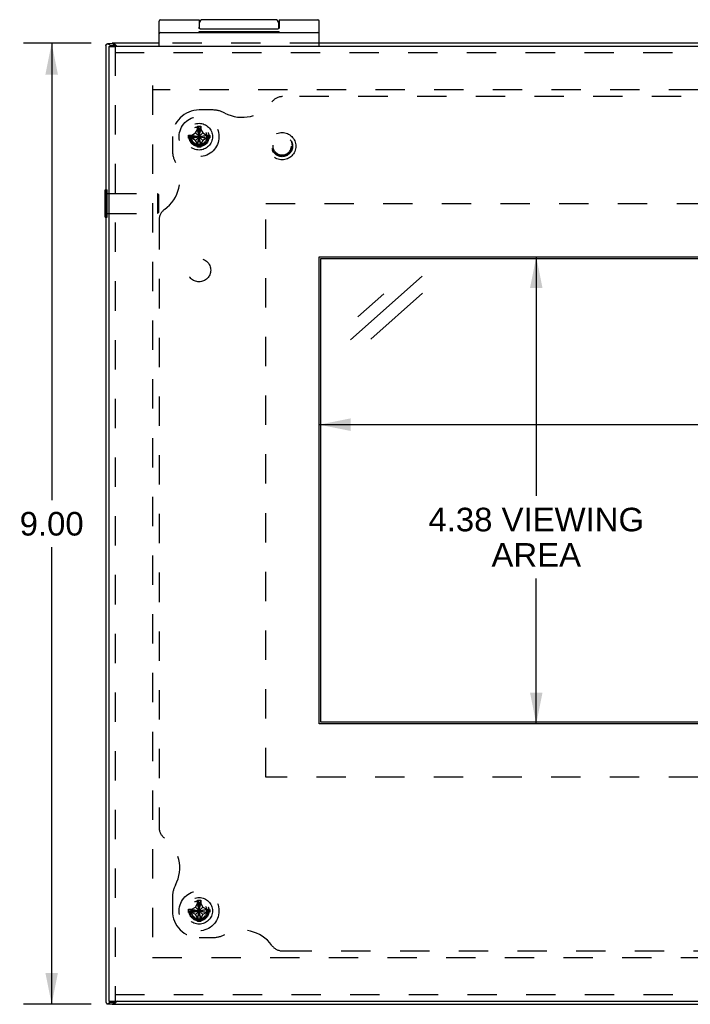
# Model space of a CAD drawing. Header units: inches. Extents: x 0 to 50, y 0 to 32.4.
# Tile 3 of 11: x 11.2 to 17.5, y 12.6 to 21.9. Entities that reach past the tile are written whole.
import ezdxf

# ---------------------------------------------------------------- set-up
doc = ezdxf.new("R2010")
doc.units = ezdxf.units.IN
doc.header["$LTSCALE"] = 2.75
doc.header["$MEASUREMENT"] = 0
doc.linetypes.add('HIDDEN', pattern=[0.2, 0.1, -0.1])
doc.layers.get('0').update_dxf_attribs({"linetype": 'CONTINUOUS'})
for name, color, linetype in [('DEFAULT_2', 8, 'HIDDEN'), ('DIMENSIONS', 7, 'CONTINUOUS'), ('DOOR_ASSEMBLY', 7, 'CONTINUOUS'), ('SUBPANEL', 7, 'CONTINUOUS')]:
    doc.layers.add(name, color=color, linetype=linetype)
doc.styles.get("Standard").update_dxf_attribs({"font": 'arial.ttf'})
doc.dimstyles.new('DIMSTYLE_1', dxfattribs={"dimtxt": 0.220588, "dimasz": 0.294118, "dimexe": 0.09, "dimexo": 0.07, "dimgap": 0.0375, "dimtad": 0, "dimtih": 1, "dimtoh": 1, "dimzin": 4, "dimdsep": 46, "dimtxsty": 'Standard', "dimblk": '_FILLED', "dimblk1": '_FILLED', "dimblk2": '_FILLED', "dimcen": 0.09, "dimazin": 1, "dimtfac": 1, "dimtdec": 3, "dimtofl": 0, "dimtmove": 0, "dimatfit": 3, "dimldrblk": '_FILLED', "dimfxl": 0, "dimtolj": 1, "dimtzin": 4, "dimarcsym": 0})
doc.dimstyles.new('DIMSTYLE_3', dxfattribs={"dimtxt": 0.220588, "dimasz": 0.294118, "dimexe": 0.09, "dimexo": 0.07, "dimgap": 0.0375, "dimtad": 0, "dimtih": 1, "dimtoh": 1, "dimdec": 3, "dimzin": 4, "dimdsep": 46, "dimtxsty": 'Standard', "dimblk": '_FILLED', "dimblk1": '_FILLED', "dimblk2": '_FILLED', "dimcen": 0.09, "dimadec": 3, "dimazin": 1, "dimtfac": 1, "dimtdec": 3, "dimtofl": 0, "dimtmove": 0, "dimatfit": 3, "dimldrblk": '_FILLED', "dimfxl": 0, "dimtolj": 1, "dimtzin": 4, "dimarcsym": 0})

# ---------------------------------------------------------------- blocks, each defined once
blk = doc.blocks.new('_FILLED')
at = {"color": 0, "linetype": 'ByBlock'}
blk.add_solid([(0, 0), (-1, 0.2), (-1, -0.2)], dxfattribs=at)
blk = doc.blocks.new('*D6')
at = {"layer": 'DIMENSIONS', "color": 2, "linetype": 'Continuous'}
for p, q in [((11.8711, 21.6498), (11.2371, 21.6498)), ((11.5018, 21.6498), (11.5018, 17.3704)), ((11.5018, 12.6498), (11.5018, 16.9292)), ((11.8711, 12.6498), (11.2371, 12.6498))]:
    blk.add_line(p, q, dxfattribs=at)
at = {"layer": 'DIMENSIONS', "color": 2, "linetype": 'Continuous', "xscale": 0.2941176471, "yscale": 0.2941176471, "zscale": 0.2941176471}
for p, rotation in [((11.5018, 21.6498), 90), ((11.5018, 12.6498), 270)]:
    blk.add_blockref('_FILLED', p, dxfattribs=dict(at, rotation=rotation))
at = {"layer": 'DIMENSIONS', "color": 2, "linetype": 'Continuous', "insert": (11.5018, 17.2601), "char_height": 0.22059, "width": 0.599442, "attachment_point": 2, "line_spacing_factor": 0.9}
blk.add_mtext('9.00', dxfattribs=at)
blk = doc.blocks.new('*D7')
at = {"layer": 'DIMENSIONS', "color": 2, "linetype": 'Continuous'}
for p, q in [((14.0078, 18.078), (17.9434, 18.078)), ((22.0078, 18.078), (18.9348, 18.078))]:
    blk.add_line(p, q, dxfattribs=at)
at = {"layer": 'DIMENSIONS', "color": 2, "linetype": 'Continuous', "xscale": 0.2941176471, "yscale": 0.2941176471, "zscale": 0.2941176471, "rotation": 180}
blk.add_blockref('_FILLED', (14.0078, 18.078), dxfattribs=at)
at = {"layer": 'DIMENSIONS', "color": 2, "linetype": 'Continuous', "xscale": 0.2941176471, "yscale": 0.2941176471, "zscale": 0.2941176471}
blk.add_blockref('_FILLED', (22.0078, 18.078), dxfattribs=at)
at = {"layer": 'DIMENSIONS', "color": 2, "linetype": 'Continuous', "insert": (18.4391, 18.1883), "char_height": 0.22059, "width": 1.33255, "attachment_point": 2, "line_spacing_factor": 0.9}
blk.add_mtext('8.000\\PVIEWING\\PAREA', dxfattribs=at)
blk = doc.blocks.new('*D8')
at = {"layer": 'DIMENSIONS', "color": 2, "linetype": 'Continuous'}
for p, q in [((16.0422, 19.6503), (16.0422, 17.4099)), ((16.0422, 15.2753), (16.0422, 16.6378))]:
    blk.add_line(p, q, dxfattribs=at)
at = {"layer": 'DIMENSIONS', "color": 2, "linetype": 'Continuous', "xscale": 0.2941176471, "yscale": 0.2941176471, "zscale": 0.2941176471}
for p, rotation in [((16.0422, 19.6503), 90), ((16.0422, 15.2753), 270)]:
    blk.add_blockref('_FILLED', p, dxfattribs=dict(at, rotation=rotation))
at = {"layer": 'DIMENSIONS', "color": 2, "linetype": 'Continuous', "insert": (16.0422, 17.2996), "char_height": 0.220588, "width": 2.017275, "attachment_point": 2, "line_spacing_factor": 0.9}
blk.add_mtext('4.38 VIEWING\\PAREA', dxfattribs=at)

msp = doc.modelspace()

# ---------------------------------------------------------------- linework, layer by layer
at = {"color": 3, "linetype": 'Continuous'}
for p, q in [((12.0078, 21.6288), (12.0078, 12.6708)), ((12.0506, 21.6288), (12.059, 21.6203)), ((12.5078, 21.6498), (12.0678, 21.6498)), ((22.0078, 21.6498), (14.0078, 21.6498)), ((12.0506, 12.6708), (12.0601, 12.6803)), ((12.0678, 12.6498), (23.9478, 12.6498))]:
    msp.add_line(p, q, dxfattribs=at)
at = {"color": 7, "linetype": 'Continuous'}
for p, q in [((12.0762, 21.6449), (12.0246, 21.6449)), ((12.0506, 21.6288), (12.0892, 21.6288)), ((12.0678, 21.6498), (12.0678, 21.6449)), ((12.077, 21.6498), (12.077, 21.6449)), ((12.0892, 21.6288), (12.0976, 21.6203)), ((12.0038, 20.0218), (12.0038, 20.2778)), ((12.0038, 20.2778), (12.0078, 20.2778)), ((12.0038, 20.0218), (12.0078, 20.0218)), ((12.0246, 12.6546), (12.0762, 12.6546)), ((12.0506, 12.6708), (12.0892, 12.6708)), ((12.0678, 12.6498), (12.0678, 12.6546)), ((12.077, 12.6498), (12.077, 12.6546)), ((12.0892, 12.6708), (12.0986, 12.6803))]:
    msp.add_line(p, q, dxfattribs=at)
at = {"color": 3, "linetype": 'Continuous'}
for points in [[(12.0078, 21.6288), (12.0078, 21.6289), (12.0078, 21.6289), (12.0079, 21.629), (12.0079, 21.6291), (12.008, 21.6292), (12.0082, 21.6293)], [(12.0082, 21.6293), (12.0084, 21.6296), (12.0086, 21.63), (12.0089, 21.6303), (12.0092, 21.6307), (12.0095, 21.631), (12.0099, 21.6314)], [(12.0099, 21.6314), (12.0103, 21.632), (12.0107, 21.6327), (12.0112, 21.6333), (12.0117, 21.634), (12.0122, 21.6347), (12.0128, 21.6353)], [(12.0128, 21.6353), (12.0132, 21.6361), (12.0137, 21.6368), (12.0142, 21.6376), (12.0147, 21.6383), (12.0152, 21.6391), (12.0158, 21.6399)], [(12.0158, 21.6399), (12.0166, 21.6411), (12.0176, 21.6421), (12.0187, 21.6431), (12.02, 21.6438), (12.0213, 21.6444), (12.0228, 21.6448), (12.0243, 21.6449), (12.0246, 21.6449)], [(12.0246, 21.6449), (12.026, 21.6449), (12.0276, 21.6446), (12.0294, 21.6441), (12.0311, 21.6433), (12.0328, 21.6424), (12.0344, 21.6414), (12.0358, 21.6403)], [(12.0506, 21.6288), (12.048, 21.6307), (12.0454, 21.6326), (12.0429, 21.6345), (12.0405, 21.6364), (12.0381, 21.6383), (12.0358, 21.6403)], [(12.1145, 21.6203), (12.1103, 21.6244), (12.1064, 21.6283), (12.1027, 21.6319), (12.0992, 21.6352), (12.096, 21.6382), (12.093, 21.6409), (12.0901, 21.6432), (12.0875, 21.6452), (12.0851, 21.6468), (12.0828, 21.6481), (12.0807, 21.649), (12.0788, 21.6496), (12.077, 21.6498)], [(12.0078, 12.6708), (12.0078, 12.6707), (12.0078, 12.6706), (12.0079, 12.6706), (12.0079, 12.6705), (12.008, 12.6704), (12.0082, 12.6703)], [(12.0082, 12.6703), (12.0084, 12.67), (12.0086, 12.6696), (12.0089, 12.6693), (12.0092, 12.6689), (12.0095, 12.6686), (12.0099, 12.6682)], [(12.0099, 12.6682), (12.0103, 12.6675), (12.0107, 12.6669), (12.0112, 12.6662), (12.0117, 12.6656), (12.0122, 12.6649), (12.0128, 12.6643)], [(12.0128, 12.6643), (12.0132, 12.6635), (12.0137, 12.6627), (12.0142, 12.662), (12.0147, 12.6612), (12.0152, 12.6605), (12.0158, 12.6597)], [(12.0158, 12.6597), (12.0166, 12.6585), (12.0176, 12.6574), (12.0187, 12.6565), (12.02, 12.6557), (12.0213, 12.6551), (12.0228, 12.6548), (12.0243, 12.6546), (12.0246, 12.6546)], [(12.0246, 12.6546), (12.026, 12.6547), (12.0276, 12.655), (12.0294, 12.6555), (12.0311, 12.6562), (12.0328, 12.6571), (12.0344, 12.6582), (12.0358, 12.6593)], [(12.0506, 12.6708), (12.048, 12.6689), (12.0454, 12.6669), (12.0429, 12.665), (12.0405, 12.6631), (12.0381, 12.6612), (12.0358, 12.6593)], [(12.1156, 12.6803), (12.1145, 12.6792), (12.1103, 12.6751), (12.1064, 12.6713), (12.1027, 12.6677), (12.0992, 12.6644), (12.096, 12.6614), (12.093, 12.6587), (12.0901, 12.6564), (12.0875, 12.6544), (12.0851, 12.6527), (12.0828, 12.6514), (12.0807, 12.6505), (12.0788, 12.65), (12.077, 12.6498)]]:
    msp.add_lwpolyline(points, dxfattribs=at)
at = {"color": 7, "linetype": 'Continuous'}
for points in [[(12.0762, 21.6449), (12.0767, 21.6449), (12.0774, 21.6447), (12.0781, 21.6444), (12.0788, 21.6439), (12.0795, 21.6432), (12.0803, 21.6424), (12.081, 21.6414), (12.0818, 21.6403)], [(12.0892, 21.6288), (12.0879, 21.6307), (12.0866, 21.6326), (12.0853, 21.6345), (12.0841, 21.6364), (12.0829, 21.6383), (12.0818, 21.6403)], [(12.0762, 12.6546), (12.0767, 12.6547), (12.0774, 12.6549), (12.0781, 12.6552), (12.0788, 12.6557), (12.0795, 12.6563), (12.0803, 12.6572), (12.081, 12.6582), (12.0818, 12.6593)], [(12.0892, 12.6708), (12.0879, 12.6689), (12.0866, 12.6669), (12.0853, 12.665), (12.0841, 12.6631), (12.0829, 12.6612), (12.0818, 12.6593)]]:
    msp.add_lwpolyline(points, dxfattribs=at)
at = {"layer": 'DEFAULT_2', "color": 8, "linetype": 'HIDDEN'}
for p, q in [((14.0078, 21.6498), (12.5078, 21.6498)), ((12.4454, 21.2528), (12.4454, 13.0468)), ((23.6107, 21.2121), (12.4478, 21.2121)), ((12.8479, 20.8097), (12.8673, 20.8433)), ((12.8673, 20.6755), (12.8982, 20.8741)), ((12.8673, 20.8731), (12.8673, 20.8741)), ((12.8982, 20.6755), (12.8673, 20.8741)), ((12.8673, 20.8433), (12.8673, 20.8731)), ((12.8673, 20.7063), (12.8983, 20.8433)), ((12.8983, 20.7063), (12.8673, 20.8433)), ((12.8828, 20.7748), (12.8828, 20.8488)), ((12.8982, 20.8741), (12.8983, 20.8731)), ((12.8983, 20.8731), (12.8983, 20.8433)), ((12.8983, 20.8433), (12.9177, 20.8097)), ((12.7835, 20.7903), (12.982, 20.7593)), ((12.7835, 20.7903), (12.7845, 20.7903)), ((12.7835, 20.7593), (12.982, 20.7903)), ((12.7845, 20.7593), (12.7835, 20.7593)), ((12.7845, 20.7903), (12.8143, 20.7903)), ((12.8143, 20.7593), (12.7845, 20.7593)), ((12.7888, 20.7748), (12.8828, 20.7748)), ((12.8143, 20.7903), (12.8479, 20.8097)), ((12.8143, 20.7903), (12.9513, 20.7593)), ((12.8143, 20.7593), (12.9513, 20.7903)), ((12.8479, 20.7399), (12.8143, 20.7593)), ((12.8479, 20.7399), (12.9177, 20.8097)), ((12.9177, 20.7399), (12.8479, 20.8097)), ((12.9177, 20.8097), (12.9513, 20.7903)), ((12.9513, 20.7593), (12.9177, 20.7399)), ((12.9513, 20.7903), (12.981, 20.7903)), ((12.981, 20.7593), (12.9513, 20.7593)), ((12.981, 20.7903), (12.982, 20.7903)), ((12.982, 20.7593), (12.981, 20.7593)), ((12.8673, 20.7063), (12.8479, 20.7399)), ((12.8673, 20.6765), (12.8673, 20.7063)), ((12.8673, 20.6755), (12.8673, 20.6765)), ((12.8983, 20.6765), (12.8982, 20.6755)), ((12.9177, 20.7399), (12.8983, 20.7063)), ((12.8983, 20.7063), (12.8983, 20.6765)), ((12.0078, 20.2778), (12.0218, 20.2778)), ((12.0218, 20.0218), (12.0218, 20.2778)), ((12.0218, 20.2438), (12.4938, 20.2438)), ((12.4938, 20.2438), (12.4938, 20.0558)), ((12.5038, 20.2338), (12.4938, 20.2438)), ((12.5038, 20.2338), (12.5038, 20.0658)), ((12.0078, 20.0218), (12.0218, 20.0218)), ((12.0218, 20.0558), (12.4938, 20.0558)), ((12.5038, 20.0658), (12.4938, 20.0558)), ((12.8143, 13.5403), (12.8479, 13.5597)), ((12.8479, 13.5597), (12.8673, 13.5933)), ((12.9177, 13.4899), (12.8479, 13.5597)), ((12.8479, 13.4899), (12.9177, 13.5597)), ((12.8982, 13.4255), (12.8673, 13.6241)), ((12.8673, 13.6231), (12.8673, 13.6241)), ((12.8673, 13.4255), (12.8982, 13.6241)), ((12.8673, 13.5933), (12.8673, 13.6231)), ((12.8983, 13.4563), (12.8673, 13.5933)), ((12.8673, 13.4563), (12.8983, 13.5933)), ((12.8828, 13.5248), (12.8828, 13.5988)), ((12.8982, 13.6241), (12.8983, 13.6231)), ((12.8983, 13.6231), (12.8983, 13.5933)), ((12.8983, 13.5933), (12.9177, 13.5597)), ((12.9177, 13.5597), (12.9513, 13.5403)), ((12.7835, 13.5403), (12.982, 13.5093)), ((12.7835, 13.5403), (12.7845, 13.5403)), ((12.7835, 13.5093), (12.982, 13.5403)), ((12.7845, 13.5093), (12.7835, 13.5093)), ((12.7845, 13.5403), (12.8143, 13.5403)), ((12.8143, 13.5093), (12.7845, 13.5093)), ((12.7888, 13.5248), (12.8828, 13.5248)), ((12.8143, 13.5403), (12.9513, 13.5093)), ((12.8143, 13.5093), (12.9513, 13.5403)), ((12.8479, 13.4899), (12.8143, 13.5093)), ((12.8673, 13.4563), (12.8479, 13.4899)), ((12.9177, 13.4899), (12.8983, 13.4563)), ((12.9513, 13.5093), (12.9177, 13.4899)), ((12.9513, 13.5403), (12.981, 13.5403)), ((12.981, 13.5093), (12.9513, 13.5093)), ((12.981, 13.5403), (12.982, 13.5403)), ((12.982, 13.5093), (12.981, 13.5093)), ((12.8673, 13.4265), (12.8673, 13.4563)), ((12.8673, 13.4255), (12.8673, 13.4265)), ((12.8983, 13.4265), (12.8982, 13.4255)), ((12.8983, 13.4563), (12.8983, 13.4265)), ((12.4478, 13.0874), (23.5678, 13.0874))]:
    msp.add_line(p, q, dxfattribs=at)
for points in [[(12.8796, 20.8597), (12.8756, 20.8607), (12.8713, 20.8613), (12.8667, 20.8618), (12.8618, 20.862), (12.8567, 20.8618), (12.8514, 20.8612), (12.8461, 20.8602), (12.8408, 20.8589)], [(12.8673, 20.8741), (12.8699, 20.8741), (12.8724, 20.8742), (12.875, 20.8742), (12.8776, 20.8743), (12.8802, 20.8743), (12.8828, 20.8743)], [(12.8796, 20.8597), (12.8804, 20.8568), (12.8812, 20.8541), (12.882, 20.8514), (12.8828, 20.8488)], [(12.8828, 20.8743), (12.8854, 20.8743), (12.8879, 20.8743), (12.8905, 20.8742), (12.8931, 20.8742), (12.8957, 20.8741), (12.8982, 20.8741)], [(12.7835, 20.7593), (12.7834, 20.7645), (12.7833, 20.7696), (12.7833, 20.7748), (12.7833, 20.78), (12.7834, 20.7851), (12.7835, 20.7903)], [(12.982, 20.7903), (12.9822, 20.7851), (12.9822, 20.78), (12.9823, 20.7748), (12.9822, 20.7696), (12.9822, 20.7645), (12.982, 20.7593)], [(12.8828, 20.6753), (12.8802, 20.6753), (12.8776, 20.6753), (12.875, 20.6753), (12.8724, 20.6754), (12.8699, 20.6754), (12.8673, 20.6755)], [(12.8982, 20.6755), (12.8957, 20.6754), (12.8931, 20.6754), (12.8905, 20.6753), (12.8879, 20.6753), (12.8854, 20.6753), (12.8828, 20.6753)], [(12.8796, 13.6097), (12.8756, 13.6107), (12.8713, 13.6113), (12.8667, 13.6118), (12.8618, 13.612), (12.8567, 13.6118), (12.8514, 13.6112), (12.8461, 13.6102), (12.8408, 13.6089)], [(12.8673, 13.6241), (12.8699, 13.6241), (12.8724, 13.6242), (12.875, 13.6242), (12.8776, 13.6243), (12.8802, 13.6243), (12.8828, 13.6243)], [(12.8796, 13.6097), (12.8804, 13.6068), (12.8812, 13.6041), (12.882, 13.6014), (12.8828, 13.5988)], [(12.8828, 13.6243), (12.8854, 13.6243), (12.8879, 13.6243), (12.8905, 13.6242), (12.8931, 13.6242), (12.8957, 13.6241), (12.8982, 13.6241)], [(12.7835, 13.5093), (12.7834, 13.5145), (12.7833, 13.5196), (12.7833, 13.5248), (12.7833, 13.53), (12.7834, 13.5351), (12.7835, 13.5403)], [(12.982, 13.5403), (12.9822, 13.5351), (12.9822, 13.53), (12.9823, 13.5248), (12.9822, 13.5196), (12.9822, 13.5145), (12.982, 13.5093)], [(12.8828, 13.4253), (12.8802, 13.4253), (12.8776, 13.4253), (12.875, 13.4253), (12.8724, 13.4254), (12.8699, 13.4254), (12.8673, 13.4255)], [(12.8982, 13.4255), (12.8957, 13.4254), (12.8931, 13.4254), (12.8905, 13.4253), (12.8879, 13.4253), (12.8854, 13.4253), (12.8828, 13.4253)]]:
    msp.add_lwpolyline(points, dxfattribs=at)
for centre, radius in [((12.8828, 20.7748), 0.1865), ((12.8828, 20.7748), 0.094), ((12.8828, 13.5248), 0.1865), ((12.8828, 13.5248), 0.094)]:
    msp.add_circle(centre, radius, dxfattribs=at)
for centre, radius, end in [((12.8828, 20.7748), 0.085, 92.16181), ((12.8828, 20.7748), 0.074, 90), ((12.8828, 13.5248), 0.085, 92.16181), ((12.8828, 13.5248), 0.074, 90)]:
    msp.add_arc(centre, radius, 180, end, dxfattribs=at)
at = {"layer": 'DIMENSIONS', "color": 7, "linetype": 'Continuous'}
for p, q in [((14.3023, 18.8737), (14.9718, 19.4688)), ((14.3709, 19.0879), (14.6138, 19.3038)), ((14.9778, 19.3083), (14.4934, 18.8777))]:
    msp.add_line(p, q, dxfattribs=at)
at = {"layer": 'DOOR_ASSEMBLY', "color": 7, "linetype": 'Continuous'}
for p, q in [((12.5078, 21.6203), (12.5078, 21.8572)), ((12.5208, 21.8702), (12.8828, 21.8702)), ((12.8828, 21.8702), (12.8828, 21.8003)), ((13.5978, 21.8702), (12.9178, 21.8702)), ((13.6328, 21.8702), (13.9948, 21.8702)), ((14.0078, 21.6203), (14.0078, 21.8572)), ((12.8878, 21.7907), (12.8843, 21.7907)), ((12.8846, 21.7503), (12.8846, 21.7603)), ((12.8846, 21.7603), (13.6338, 21.7603)), ((12.8878, 21.7862), (12.8878, 21.8402)), ((12.8928, 21.7847), (13.6228, 21.7847)), ((13.1329, 21.7503), (13.1329, 21.7603)), ((13.1473, 21.7503), (13.1473, 21.7603)), ((13.3824, 21.7503), (13.3824, 21.7603)), ((13.5304, 21.7503), (13.5304, 21.7603)), ((13.6278, 21.8402), (13.6278, 21.7862)), ((13.6312, 21.7907), (13.6278, 21.7907)), ((13.6284, 21.7503), (13.6284, 21.7603)), ((13.6338, 21.7503), (13.6338, 21.7603)), ((12.5208, 21.7503), (13.9948, 21.7503)), ((12.0378, 21.6203), (12.0978, 21.6203)), ((14.0234, 15.291), (14.0234, 19.6347)), ((14.0234, 19.6347), (21.9921, 19.6347)), ((21.9921, 15.291), (14.0234, 15.291)), ((12.0378, 12.6803), (12.0978, 12.6803))]:
    msp.add_line(p, q, dxfattribs=at)
at = {"layer": 'DOOR_ASSEMBLY', "color": 3, "linetype": 'Continuous'}
for p, q in [((12.0378, 21.6203), (12.0378, 12.6803)), ((23.9178, 21.6203), (12.0978, 21.6203)), ((14.0078, 15.2753), (14.0078, 19.6503)), ((14.0078, 19.6503), (22.0078, 19.6503)), ((22.0078, 15.2753), (14.0078, 15.2753)), ((12.0978, 12.6803), (23.9178, 12.6803))]:
    msp.add_line(p, q, dxfattribs=at)
at = {"layer": 'DOOR_ASSEMBLY', "color": 8, "linetype": 'HIDDEN'}
for p, q in [((12.0978, 21.6203), (12.0978, 12.6803)), ((23.9178, 21.5603), (12.0978, 21.5603)), ((13.5078, 14.7753), (13.5078, 20.1503)), ((13.5078, 20.1503), (22.5078, 20.1503)), ((22.5078, 14.7753), (13.5078, 14.7753)), ((12.0978, 12.7403), (23.9178, 12.7403))]:
    msp.add_line(p, q, dxfattribs=at)
at = {"layer": 'DOOR_ASSEMBLY', "color": 7, "linetype": 'Continuous'}
for points in [[(13.6328, 21.8702), (13.6328, 21.8003), (13.6327, 21.7997), (13.6327, 21.7991), (13.6327, 21.7985), (13.6327, 21.798), (13.6327, 21.7974), (13.6326, 21.7969), (13.6326, 21.7964), (13.6325, 21.7959), (13.6325, 21.7954), (13.6324, 21.795), (13.6323, 21.7946), (13.6323, 21.7942), (13.6322, 21.7938), (13.6321, 21.7934), (13.632, 21.7931), (13.6319, 21.7928), (13.6319, 21.7924), (13.6318, 21.7921), (13.6317, 21.7918), (13.6316, 21.7915), (13.6315, 21.7913), (13.6314, 21.791), (13.6313, 21.7907), (13.6312, 21.7905), (13.6311, 21.7903), (13.6309, 21.79), (13.6308, 21.7898), (13.6307, 21.7896), (13.6306, 21.7894), (13.6305, 21.7892), (13.6304, 21.789), (13.6303, 21.7888), (13.6301, 21.7886), (13.63, 21.7885), (13.6299, 21.7883), (13.6298, 21.7881), (13.6297, 21.788), (13.6295, 21.7878), (13.6294, 21.7877), (13.6293, 21.7876), (13.6292, 21.7874), (13.629, 21.7873), (13.6289, 21.7872), (13.6288, 21.7871), (13.6287, 21.7869), (13.6286, 21.7868), (13.6284, 21.7867), (13.6283, 21.7866), (13.6282, 21.7865), (13.6281, 21.7864), (13.6279, 21.7863), (13.6278, 21.7863), (13.6277, 21.7862), (13.6276, 21.7861), (13.6275, 21.786), (13.6273, 21.7859), (13.6272, 21.7859), (13.6271, 21.7858), (13.627, 21.7857), (13.6269, 21.7857), (13.6267, 21.7856), (13.6266, 21.7855), (13.6265, 21.7855), (13.6264, 21.7854), (13.6263, 21.7854), (13.6262, 21.7853), (13.626, 21.7853), (13.6259, 21.7852), (13.6258, 21.7852), (13.6257, 21.7852), (13.6256, 21.7851), (13.6255, 21.7851), (13.6254, 21.785), (13.6253, 21.785), (13.6251, 21.785), (13.625, 21.785), (13.6249, 21.7849), (13.6248, 21.7849), (13.6247, 21.7849), (13.6246, 21.7848), (13.6245, 21.7848), (13.6244, 21.7848), (13.6243, 21.7848), (13.6242, 21.7848), (13.624, 21.7848), (13.6239, 21.7847), (13.6238, 21.7847), (13.6237, 21.7847), (13.6236, 21.7847), (13.6235, 21.7847), (13.6234, 21.7847), (13.6233, 21.7847), (13.6232, 21.7847), (13.6231, 21.7847), (13.623, 21.7847), (13.6229, 21.7847), (13.6228, 21.7847)], [(12.8928, 21.7847), (12.8927, 21.7847), (12.8925, 21.7847), (12.8924, 21.7847), (12.8923, 21.7847), (12.8922, 21.7847), (12.8921, 21.7847), (12.892, 21.7847), (12.8919, 21.7847), (12.8918, 21.7847), (12.8917, 21.7847), (12.8916, 21.7847), (12.8915, 21.7848), (12.8914, 21.7848), (12.8913, 21.7848), (12.8912, 21.7848), (12.891, 21.7848), (12.8909, 21.7848), (12.8908, 21.7849), (12.8907, 21.7849), (12.8906, 21.7849), (12.8905, 21.785), (12.8904, 21.785), (12.8903, 21.785), (12.8902, 21.785), (12.89, 21.7851), (12.8899, 21.7851), (12.8898, 21.7852), (12.8897, 21.7852), (12.8896, 21.7852), (12.8895, 21.7853), (12.8894, 21.7853), (12.8892, 21.7854), (12.8891, 21.7854), (12.889, 21.7855), (12.8889, 21.7855), (12.8888, 21.7856), (12.8887, 21.7857), (12.8885, 21.7857), (12.8884, 21.7858), (12.8883, 21.7859), (12.8882, 21.7859), (12.8881, 21.786), (12.8879, 21.7861), (12.8878, 21.7862), (12.8877, 21.7863), (12.8876, 21.7863), (12.8875, 21.7864), (12.8873, 21.7865), (12.8872, 21.7866), (12.8871, 21.7867), (12.887, 21.7868), (12.8868, 21.7869), (12.8867, 21.7871), (12.8866, 21.7872), (12.8865, 21.7873), (12.8864, 21.7874), (12.8862, 21.7876), (12.8861, 21.7877), (12.886, 21.7878), (12.8859, 21.788), (12.8857, 21.7881), (12.8856, 21.7883), (12.8855, 21.7885), (12.8854, 21.7886), (12.8853, 21.7888), (12.8851, 21.789), (12.885, 21.7892), (12.8849, 21.7894), (12.8848, 21.7896), (12.8847, 21.7898), (12.8846, 21.79), (12.8845, 21.7903), (12.8844, 21.7905), (12.8843, 21.7907), (12.8842, 21.791), (12.8841, 21.7913), (12.884, 21.7915), (12.8839, 21.7918), (12.8838, 21.7921), (12.8837, 21.7924), (12.8836, 21.7928), (12.8835, 21.7931), (12.8834, 21.7934), (12.8833, 21.7938), (12.8833, 21.7942), (12.8832, 21.7946), (12.8831, 21.795), (12.8831, 21.7954), (12.883, 21.7959), (12.883, 21.7964), (12.8829, 21.7969), (12.8829, 21.7974), (12.8828, 21.798), (12.8828, 21.7985), (12.8828, 21.7991), (12.8828, 21.7997), (12.8828, 21.8003)]]:
    msp.add_lwpolyline(points, dxfattribs=at)
at = {"layer": 'DOOR_ASSEMBLY', "color": 8, "linetype": 'HIDDEN'}
for radius in [0.128, 0.0981, 0.094, 0.084]:
    msp.add_circle((13.6608, 20.6853), radius, dxfattribs=at)
at = {"layer": 'DOOR_ASSEMBLY', "color": 7, "linetype": 'Continuous'}
for centre, radius, start, end in [((12.5208, 21.8572), 0.013, 90, 180), ((12.9178, 21.8402), 0.03, 90, 180), ((13.5978, 21.8402), 0.03, 0, 90), ((13.9948, 21.8572), 0.013, 0, 90), ((12.5208, 21.7373), 0.013, 90, 180), ((13.9948, 21.7373), 0.013, 0, 90)]:
    msp.add_arc(centre, radius, start, end, dxfattribs=at)
at = {"layer": 'SUBPANEL', "color": 8, "linetype": 'HIDDEN'}
for p, q in [((22.35, 21.1498), (13.6655, 21.1498)), ((13.0078, 21.0248), (12.8828, 21.0248)), ((12.6328, 20.7748), (12.6328, 20.6498)), ((12.5078, 19.992), (12.5078, 14.3076)), ((12.6328, 13.6498), (12.6328, 13.5248)), ((12.8828, 13.2748), (13.0078, 13.2748)), ((13.6655, 13.1498), (22.35, 13.1498))]:
    msp.add_line(p, q, dxfattribs=at)
for centre, radius in [((12.8828, 20.7748), 0.125), ((12.8828, 19.5248), 0.109), ((12.8828, 13.5248), 0.125)]:
    msp.add_circle(centre, radius, dxfattribs=at)
for centre, radius, start, end in [((13.6655, 21.0248), 0.125, 90, 144.1013), ((12.8828, 20.7748), 0.25, 90, 180), ((13.0078, 20.7748), 0.25, 62.10891, 90), ((13.2856, 21.2998), 0.344, 242.10891, 324.1013), ((12.8828, 20.6498), 0.25, 180, 207.89109), ((12.3578, 20.3719), 0.344, 305.8987, 27.89109), ((12.6328, 19.992), 0.125, 125.8987, 180), ((12.6328, 14.3076), 0.125, 180, 234.1013), ((12.3578, 13.9277), 0.344, 332.10891, 54.1013), ((12.8828, 13.6498), 0.25, 152.10891, 180), ((12.8828, 13.5248), 0.25, 180, 270), ((13.0078, 13.5248), 0.25, 270, 297.89109), ((13.2856, 12.9998), 0.344, 35.8987, 117.89109), ((13.6655, 13.2748), 0.125, 215.8987, 270)]:
    msp.add_arc(centre, radius, start, end, dxfattribs=at)

# ---------------------------------------------------------------- dimensions: what is measured, and where the dimension line sits
at = {"layer": 'DIMENSIONS', "color": 2, "linetype": 'Continuous'}
dim = msp.add_linear_dim(base=(11.5018, 12.6498), p1=(11.9411, 21.6498), p2=(11.9411, 12.6498), angle=270, dimstyle='DIMSTYLE_1', dxfattribs=at)
dim.commit()
dim.dimension.update_dxf_attribs({"geometry": '*D6', "text_midpoint": (11.5011, 17.1486), "dimtype": 160})
for base, p1, p2, angle, text, dimstyle, picture, middle in [((14.0078, 18.078), (22.0078, 19.6503), (14.0078, 19.6503), 180, '<>\\PVIEWING\\PAREA', 'DIMSTYLE_3', '*D7', (18.4391, 17.7471)), ((16.0422316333, 19.6503320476), (14.0077600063, 15.2753320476), (14.0077600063, 19.6503320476), 90, '<> VIEWING\\PAREA', 'DIMSTYLE_1', '*D8', (16.0422316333, 17.0238696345))]:
    dim = msp.add_linear_dim(base=base, p1=p1, p2=p2, angle=angle, text=text, dimstyle=dimstyle, dxfattribs=at)
    dim.commit()
    dim.dimension.update_dxf_attribs({"geometry": picture, "text_midpoint": middle, "dimtype": 160})

doc.saveas('drawing.dxf')
